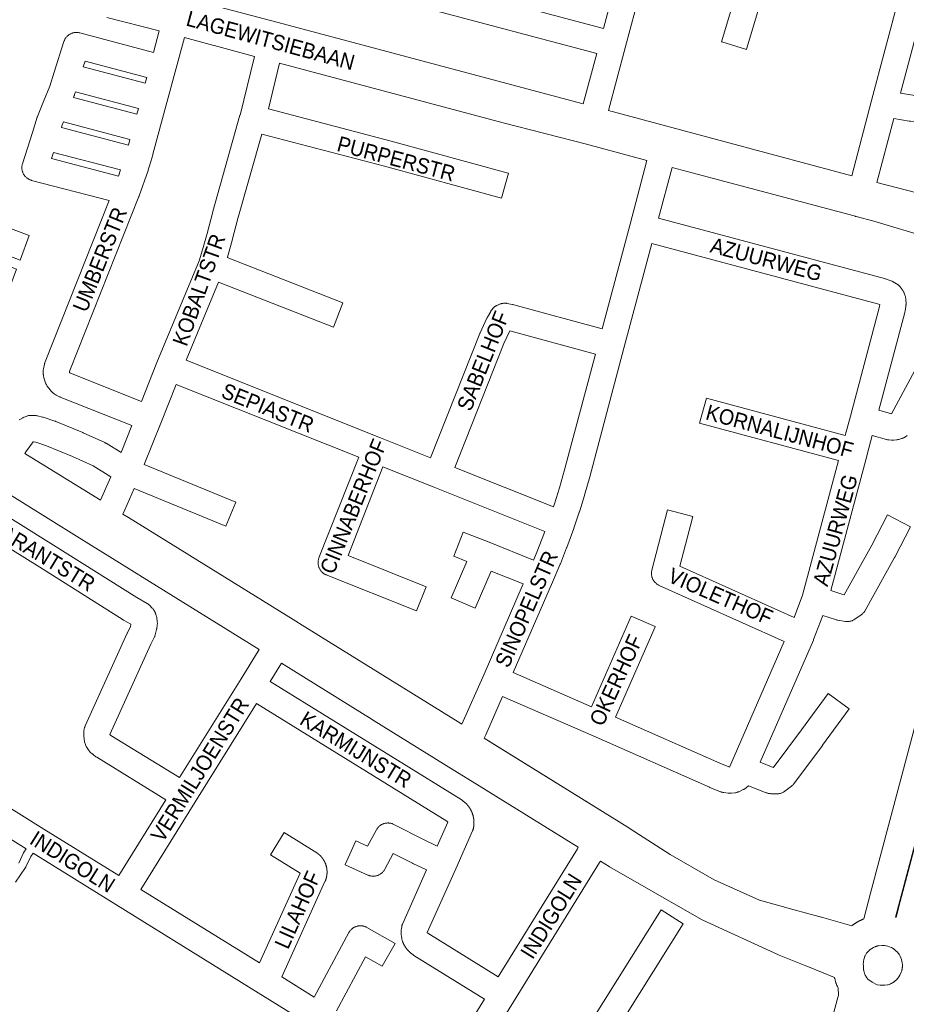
# Model space of a CAD drawing. Header units: metres. Extents: x 123819 to 142731, y 393440 to 405763.
# Tile 109 of 256: x 130836 to 131279, y 398201 to 398692. Entities that reach past the tile are written whole.
import ezdxf
from ezdxf.enums import TextEntityAlignment as Align

# ---------------------------------------------------------------- set-up
doc = ezdxf.new("R2010")
doc.units = ezdxf.units.M
doc.header["$MEASUREMENT"] = 0
for name, color, linetype, lineweight in [('gs-anno-wegen algemeen tekst', 7, 'Continuous', 0), ('gs-knt-aanvullende hoofdweg', 7, 'Continuous', 0), ('gs-knt-paden', 7, 'Continuous', 0), ('gs-knt-wegen algemeen', 7, 'Continuous', 0)]:
    doc.layers.add(name, color=color, linetype=linetype, lineweight=lineweight)
doc.styles.add('Style-Arial', font='arial.ttf')

msp = doc.modelspace()

# ---------------------------------------------------------------- linework, layer by layer
at = {"layer": 'gs-knt-aanvullende hoofdweg', "color": 7, "linetype": 'Continuous', "flags": 128}
for points in [[(131251.34, 398240.09), (131251.41, 398240.14), (131251.58, 398240.27), (131251.66, 398240.33), (131251.84, 398240.46), (131251.92, 398240.52), (131252.1, 398240.65), (131252.15, 398240.69), (131252.33, 398240.81), (131252.44, 398240.89), (131252.62, 398241.01), (131252.68, 398241.05), (131252.86, 398241.17), (131252.95, 398241.23), (131253.09, 398241.32), (131253.14, 398241.35), (131253.21, 398241.4), (131253.4, 398241.51), (131253.49, 398241.57), (131253.68, 398241.68), (131253.72, 398241.71), (131253.91, 398241.82), (131254.04, 398241.9), (131254.23, 398242.01), (131254.29, 398242.04), (131254.48, 398242.14), (131254.56, 398242.19), (131254.75, 398242.29), (131254.86, 398242.35), (131255.05, 398242.45), (131255.12, 398242.49), (131255.15, 398242.5), (131255.32, 398242.59), (131255.4, 398242.63), (131255.6, 398242.73), (131255.68, 398242.77), (131255.88, 398242.86), (131255.99, 398242.91), (131256.19, 398243.01), (131256.26, 398243.04), (131256.46, 398243.13), (131256.53, 398243.16), (131256.73, 398243.25), (131256.84, 398243.29), (131257.04, 398243.38), (131257.13, 398243.41), (131257.19, 398243.44), (131257.3, 398243.49), (131260.74, 398256.41), (131338.64, 398549.11)], [(131273.39, 398244.33), (131273.44, 398244.32), (131275.55, 398252.25), (131353.51, 398545.2), (131354.26, 398548), (131353.91, 398548.1), (131353.15, 398545.24), (131275.25, 398252.54), (131273.09, 398244.41), (131273.32, 398244.35), (131273.38, 398244.33), (131273.39, 398244.33), (131273.39, 398244.33)], [(130838.19, 398475.86), (130875.48, 398452.9), (130875.5, 398452.89), (130876.1, 398452.52)], [(130838.19, 398475.86), (130875.48, 398452.9), (130875.5, 398452.89), (130876.1, 398452.52)], [(130955.35, 398377.94), (130895.75, 398414.87), (130895.7, 398414.9), (130895.27, 398415.17), (130877.19, 398426.37), (130871.63, 398429.82), (130871.62, 398429.82), (130864.06, 398434.51), (130825.39, 398458.5), (130821.01, 398460.76), (130803.2, 398469.96), (130800.04, 398471.48)], [(130887.28, 398445.59), (130890.09, 398443.85)], [(130887.28, 398445.59), (130890.09, 398443.85)], [(130890.09, 398443.85), (130972.32, 398392.93)], [(130972.32, 398392.93), (130972.33, 398392.92), (130972.33, 398392.92), (130978.14, 398389.33), (131054.69, 398341.8), (131056.6, 398340.62)], [(130972.32, 398392.93), (130972.33, 398392.92), (130972.33, 398392.92), (130978.14, 398389.33), (131054.69, 398341.8), (131056.6, 398340.62)], [(131114.71, 398279.22), (131061.63, 398312.1), (131052.16, 398317.97), (131012.73, 398342.39), (131012.44, 398342.58), (131011.72, 398343.02), (130966.42, 398371.08)], [(131067.77, 398333.68), (131073.04, 398330.41), (131131.59, 398294.09)], [(131067.77, 398333.68), (131131.59, 398294.09)], [(131131.59, 398294.09), (131139.99, 398288.88), (131140.09, 398288.82), (131160.66, 398275.58), (131182.57, 398263.05), (131205.25, 398252.85), (131222.53, 398248), (131234.89, 398244.66), (131234.95, 398244.65), (131236.05, 398244.34), (131236.11, 398244.32), (131251.34, 398240.09)], [(131131.59, 398294.09), (131139.99, 398288.88), (131140.09, 398288.82), (131160.66, 398275.58), (131182.57, 398263.05), (131205.25, 398252.85), (131222.53, 398248), (131234.89, 398244.66), (131234.95, 398244.65), (131236.05, 398244.34), (131236.11, 398244.32), (131251.34, 398240.09)], [(131242.65, 398214.29), (131229.66, 398219.5), (131229.63, 398219.51), (131228.4, 398220.01), (131215.07, 398225.42), (131214.77, 398225.55), (131176.88, 398242.9), (131176.57, 398243.05), (131176.57, 398243.05), (131176.27, 398243.21), (131176.26, 398243.22), (131130.36, 398269.54), (131130.32, 398269.56), (131130.1, 398269.69), (131125.78, 398272.36)], [(131259.41, 398213.45), (131261.5, 398211.82), (131263.94, 398210.64), (131265.53, 398210.41), (131265.54, 398210.41), (131267.05, 398210.36), (131267.9, 398210.37), (131269.11, 398210.53), (131269.12, 398210.53), (131269.44, 398210.58), (131269.44, 398210.58), (131270.4, 398210.97), (131270.5, 398211.01), (131270.62, 398211.07), (131270.75, 398211.12), (131270.87, 398211.18), (131270.96, 398211.22), (131271.07, 398211.28), (131271.2, 398211.34), (131271.31, 398211.4), (131271.41, 398211.45), (131271.53, 398211.52), (131271.65, 398211.59), (131271.74, 398211.65), (131271.85, 398211.71), (131271.96, 398211.78), (131272.07, 398211.85), (131272.17, 398211.91), (131272.27, 398211.99), (131272.37, 398212.06), (131272.48, 398212.13), (131272.58, 398212.21), (131272.68, 398212.28), (131272.78, 398212.36), (131272.87, 398212.44), (131272.98, 398212.52), (131273.02, 398212.55), (131273.64, 398213.12), (131274.27, 398213.82), (131274.84, 398214.57), (131275.34, 398215.36), (131275.53, 398215.74), (131276.13, 398217.15), (131276.26, 398217.62), (131276.29, 398217.74), (131276.32, 398217.87), (131276.35, 398217.99), (131276.38, 398218.13), (131276.41, 398218.24), (131276.43, 398218.35), (131276.45, 398218.48), (131276.47, 398218.62), (131276.49, 398218.73), (131276.51, 398218.84), (131276.53, 398218.98), (131276.54, 398219.11), (131276.56, 398219.25), (131276.57, 398219.34), (131276.58, 398219.48), (131276.59, 398219.61), (131276.59, 398219.73), (131276.6, 398219.87), (131276.6, 398219.92), (131276.6, 398220.45), (131276.6, 398220.47), (131276.6, 398220.63), (131276.59, 398220.72), (131276.59, 398220.74), (131276.53, 398221.44), (131276.53, 398221.48), (131276.52, 398221.55), (131276.38, 398222.36), (131276.38, 398222.37), (131276.37, 398222.38), (131276.37, 398222.4), (131276.15, 398223.21), (131276.15, 398223.23), (131276.14, 398223.24), (131276.14, 398223.26), (131275.85, 398224.05), (131275.84, 398224.07), (131275.84, 398224.08), (131275.83, 398224.1), (131275.48, 398224.84), (131275.43, 398224.94), (131275.42, 398224.96), (131275.07, 398225.56), (131275.05, 398225.6), (131274.97, 398225.72), (131274.93, 398225.78), (131274.9, 398225.82), (131274.61, 398226.23), (131274.54, 398226.33), (131274.46, 398226.42), (131274.38, 398226.53), (131274.31, 398226.62), (131274.24, 398226.7), (131274.16, 398226.8), (131273.21, 398227.76), (131272.88, 398228.03), (131272.78, 398228.11), (131272.68, 398228.19), (131272.58, 398228.26), (131272.47, 398228.34), (131272.37, 398228.41), (131272.34, 398228.43), (131271.96, 398228.69), (131271.85, 398228.76), (131271.74, 398228.82), (131271.7, 398228.85), (131271.09, 398229.18), (131271.07, 398229.19), (131270.97, 398229.24), (131270.96, 398229.25), (131270.19, 398229.58), (131270.18, 398229.58), (131270.18, 398229.59), (131270.16, 398229.59), (131269.32, 398229.87), (131268.48, 398230.07), (131268.46, 398230.07), (131268.38, 398230.09), (131267.66, 398230.19), (131267.6, 398230.2), (131267.48, 398230.21), (131267.35, 398230.22), (131267.35, 398230.22), (131266.98, 398230.24), (131266.94, 398230.24), (131266.84, 398230.25), (131266.71, 398230.25), (131266.59, 398230.25), (131266.47, 398230.25), (131264.71, 398230.08), (131264.23, 398229.97), (131264.11, 398229.94), (131263.96, 398229.9), (131263.85, 398229.87), (131263.74, 398229.83), (131263.62, 398229.8), (131263.5, 398229.76), (131263.36, 398229.71), (131263.26, 398229.68), (131263.21, 398229.66), (131263.14, 398229.64), (131263.02, 398229.59), (131262.9, 398229.55), (131262.86, 398229.53), (131262.15, 398229.21), (131262.12, 398229.2), (131262.1, 398229.19), (131261.29, 398228.73), (131260.52, 398228.2), (131260.51, 398228.19), (131260.5, 398228.19), (131260.36, 398228.07), (131258.99, 398226.75), (131258.97, 398226.71), (131258.7, 398226.33), (131257.97, 398225.01), (131257.9, 398224.85), (131257.48, 398223.73), (131257.36, 398223.27), (131257.29, 398222.99), (131257.18, 398222.4), (131257.12, 398222.05), (131257.09, 398221.61), (131257.07, 398221.29), (131257.09, 398219.79), (131257.12, 398218.91), (131257.12, 398218.82), (131257.12, 398218.81), (131257.13, 398218.7), (131257.22, 398218.04), (131257.24, 398217.9), (131257.25, 398217.86), (131257.37, 398217.32), (131257.46, 398216.98), (131257.63, 398216.43), (131257.7, 398216.26), (131257.87, 398215.85), (131257.87, 398215.83), (131258.04, 398215.46), (131258.17, 398215.23), (131258.38, 398214.85), (131258.85, 398214.12), (131258.88, 398214.08), (131259.4, 398213.45), (131259.41, 398213.45)], [(131241.63, 398194.41), (131244.55, 398204.98), (131244.64, 398205.29), (131244.66, 398205.35), (131244.68, 398205.39), (131244.7, 398205.46), (131244.75, 398205.59), (131244.59, 398208.78), (131244.46, 398209.04), (131244.17, 398209.68), (131244.12, 398209.8), (131243.89, 398210.31), (131243.75, 398210.67), (131243.66, 398210.92), (131243.62, 398211), (131243.59, 398211.1), (131243.5, 398211.34), (131243.41, 398211.59), (131243.25, 398212.08), (131243.17, 398212.33), (131243.03, 398212.79), (131242.96, 398213.03), (131242.8, 398213.67), (131242.73, 398213.94), (131242.65, 398214.29)]]:
    msp.add_lwpolyline(points, dxfattribs=at)
at = {"layer": 'gs-knt-paden', "color": 7, "linetype": 'Continuous', "flags": 128}
for points in [[(130842.37, 398276.36), (130841.18, 398274.64), (130838.78, 398269.42), (130838.74, 398269.34), (130838.7, 398269.27), (130838.66, 398269.19), (130838.61, 398269.12), (130833.57, 398261.78)], [(130835.2, 398271.26), (130837.6, 398276.47), (130837.64, 398276.55), (130837.68, 398276.63), (130837.72, 398276.7), (130837.77, 398276.77), (130838.95, 398278.48)]]:
    msp.add_lwpolyline(points, dxfattribs=at)
at = {"layer": 'gs-knt-wegen algemeen', "color": 7, "linetype": 'Continuous', "flags": 128}
for points in [[(131069.85, 398789.85), (131048.27, 398709.04), (131127.25, 398688.02)], [(131127.25, 398688.02), (131148.82, 398768.82)], [(131163.08, 398771.75), (131138.15, 398678.38), (131138.15, 398678.38), (131138.15, 398678.38), (131129.79, 398647.09)], [(131123.89, 398675.44), (131038.62, 398698.14), (131038.62, 398698.14), (130950.85, 398721.55)], [(130882.21, 398713.08), (130916.72, 398703.75), (130964.12, 398691.18), (131117.21, 398650.45)], [(131251.28, 398614.39), (131261.23, 398652.04), (131274.81, 398703.48)], [(130902.52, 398676.07), (130905.41, 398686.78), (130879.24, 398693.52)], [(130880.46, 398602.08), (130841.65, 398612.18), (130841.36, 398612.27), (130841.06, 398612.37), (130840.77, 398612.48), (130840.49, 398612.61), (130840.21, 398612.75), (130839.94, 398612.9), (130839.68, 398613.07), (130839.42, 398613.25), (130839.18, 398613.44), (130838.94, 398613.64), (130838.72, 398613.86), (130838.5, 398614.08), (130838.29, 398614.32), (130838.1, 398614.56), (130837.92, 398614.81), (130837.75, 398615.07), (130837.59, 398615.34), (130837.45, 398615.62), (130837.32, 398615.9), (130837.2, 398616.19), (130837.1, 398616.48), (130837.01, 398616.78), (130836.94, 398617.08), (130836.88, 398617.39), (130836.83, 398617.69), (130836.8, 398618), (130836.79, 398618.31), (130836.79, 398618.63), (130836.8, 398618.94), (130836.83, 398619.25), (130836.87, 398619.55), (130836.93, 398619.86), (130837, 398620.16), (130837.09, 398620.46), (130842.04, 398635.99), (130844.49, 398643.66), (130844.57, 398643.9), (130844.65, 398644.13), (130847.66, 398651.56), (130850.73, 398659.15), (130852.95, 398666.19), (130857.78, 398681.49), (130857.88, 398681.78), (130858, 398682.07), (130858.12, 398682.35), (130858.27, 398682.63), (130858.42, 398682.9), (130858.59, 398683.16), (130858.76, 398683.41), (130858.96, 398683.65), (130859.16, 398683.89), (130859.37, 398684.11), (130859.59, 398684.33), (130859.83, 398684.53), (130860.07, 398684.72), (130860.32, 398684.91), (130860.58, 398685.07), (130860.85, 398685.23), (130861.13, 398685.37), (130861.41, 398685.5), (130861.69, 398685.62), (130861.99, 398685.72), (130862.28, 398685.81), (130862.58, 398685.88), (130862.89, 398685.94), (130863.2, 398685.99), (130863.5, 398686.02), (130863.81, 398686.03), (130864.12, 398686.04), (130864.43, 398686.02), (130864.74, 398685.99), (130865.05, 398685.95), (130865.35, 398685.89), (130865.65, 398685.82), (130902.52, 398676.07)], [(130945.73, 398644.68), (130945.75, 398644.79), (130952.94, 398674.08), (130932.76, 398679.43), (130932.73, 398679.44), (130917.99, 398683.45), (130909.24, 398651.03), (130902.27, 398625.19), (130902.21, 398624.99), (130900.68, 398619.98), (130899.88, 398617.35), (130899.8, 398617.12), (130895.38, 398604.39)], [(131117.21, 398650.45), (131123.89, 398675.44)], [(130899.12, 398663.5), (130868.33, 398671.65), (130867.43, 398668.79), (130898.36, 398660.66)], [(131148.99, 398622.02), (131118.78, 398630.2), (131077.26, 398640.91), (131077.21, 398640.92), (130965.53, 398670.73), (130959.9, 398647.81)], [(130898.36, 398660.66), (130899.12, 398663.5)], [(130894.96, 398648.09), (130863.5, 398656.35), (130863.07, 398654.98), (130862.99, 398654.74), (130862.9, 398654.5), (130862.51, 398653.54), (130894.19, 398645.22)], [(130894.19, 398645.22), (130894.96, 398648.09)], [(131129.79, 398647.09), (131251.28, 398614.39)], [(130890.79, 398632.65), (130857.58, 398641.37), (130856.82, 398639.48), (130856.53, 398638.57), (130890.02, 398629.78)], [(130896.55, 398501.82), (130904.22, 398521.17), (130904.26, 398521.26), (130925.27, 398571.97), (130926.95, 398577.45), (130929.29, 398585.7), (130932.11, 398596.46), (130932.14, 398596.57), (130945.73, 398644.68)], [(130945.73, 398644.68), (130945.73, 398644.68), (130945.73, 398644.68)], [(130945.73, 398644.68), (130945.73, 398644.68), (130945.73, 398644.68)], [(130956.58, 398635.22), (130944.69, 398593.1), (130941.87, 398582.34), (130941.84, 398582.21), (130939.46, 398573.83), (130939.42, 398573.7), (130939.4, 398573.62)], [(131076.34, 398603.26), (131076.33, 398603.26), (131017.91, 398619.22), (130956.58, 398635.22)], [(130890.02, 398629.78), (130890.79, 398632.65)], [(130886.1, 398617.35), (130852.57, 398626.15), (130851.58, 398623.05), (130885.06, 398614.34)], [(131126.63, 398538.06), (131140.57, 398590.38), (131148.99, 398622.02)], [(130885.06, 398614.34), (130886.1, 398617.35)], [(131161.56, 398618.62), (131154.82, 398593.31)], [(131336.57, 398566.78), (131333.57, 398568.41), (131318.14, 398574.07), (131303.21, 398579.37), (131290.19, 398583.45), (131262.35, 398591.75), (131253.5, 398594.09), (131253.23, 398594.16), (131252.97, 398594.25), (131252.45, 398594.44), (131174.05, 398615.24), (131174.02, 398615.25), (131161.56, 398618.62)], [(131263.87, 398611.07), (131337.96, 398591.94), (131339.36, 398591.58), (131345.27, 398590.36)], [(130891.72, 398489.73), (130855.95, 398503.95), (130855.73, 398504.04), (130855.52, 398504.14), (130855.3, 398504.25), (130853.95, 398504.97), (130853.67, 398505.13), (130853.41, 398505.29), (130853.15, 398505.47), (130852.9, 398505.67), (130851.98, 398506.41), (130851.77, 398506.59), (130851.57, 398506.78), (130851.37, 398506.97), (130851.19, 398507.18), (130851.01, 398507.39), (130850.84, 398507.61), (130849.45, 398509.5), (130849.27, 398509.76), (130849.1, 398510.03), (130848.94, 398510.3), (130848.8, 398510.58), (130848.68, 398510.87), (130848.56, 398511.16), (130848.46, 398511.46), (130847.78, 398513.71), (130847.7, 398513.98), (130847.64, 398514.25), (130847.59, 398514.52), (130847.54, 398514.79), (130847.52, 398515.06), (130847.5, 398515.34), (130847.45, 398516.52), (130847.44, 398516.8), (130847.45, 398517.07), (130847.47, 398517.34), (130847.49, 398517.62), (130847.53, 398517.89), (130847.59, 398518.16), (130848.08, 398520.46), (130848.14, 398520.73), (130848.22, 398520.99), (130848.3, 398521.25), (130848.4, 398521.51), (130880.46, 398602.08)], [(130895.38, 398604.39), (130895.35, 398604.3), (130895.33, 398604.25), (130895.28, 398604.12), (130860.7, 398517.2), (130860.54, 398516.49), (130860.59, 398516.33), (130860.76, 398516.09), (130861.1, 398515.92), (130896.55, 398501.82)], [(130895.38, 398604.39), (130895.38, 398604.39), (130895.38, 398604.39)], [(130895.38, 398604.39), (130895.38, 398604.39), (130895.38, 398604.39)], [(131154.82, 398593.31), (131267.71, 398563.13), (131267.94, 398563.07), (131268.17, 398562.99), (131270.79, 398562.08), (131271.03, 398561.99), (131271.27, 398561.88), (131271.51, 398561.77), (131271.75, 398561.65), (131271.97, 398561.52), (131273.72, 398560.48), (131273.97, 398560.32), (131274.21, 398560.15), (131274.45, 398559.97), (131274.68, 398559.78), (131274.9, 398559.58), (131275.11, 398559.36), (131275.31, 398559.14), (131276.16, 398558.16), (131276.35, 398557.92), (131276.54, 398557.67), (131276.72, 398557.41), (131276.88, 398557.14), (131277.03, 398556.86), (131277.16, 398556.58), (131277.28, 398556.29), (131277.88, 398554.79), (131277.98, 398554.49), (131278.08, 398554.19), (131278.16, 398553.89), (131278.22, 398553.59), (131278.27, 398553.28), (131278.3, 398552.97), (131278.32, 398552.66), (131278.4, 398550.6), (131278.41, 398550.34), (131278.4, 398550.07), (131278.39, 398549.81), (131278.36, 398549.54), (131278.32, 398549.28), (131277.91, 398546.83), (131277.86, 398546.54), (131277.79, 398546.24), (131264.85, 398497.38)], [(131151.47, 398580.73), (131137.52, 398528.38), (131120.43, 398464.25), (131120.41, 398464.15), (131117.8, 398454.97), (131117.76, 398454.82), (131115.23, 398446.71), (131115.19, 398446.56), (131112.47, 398438.51), (131112.42, 398438.36), (131108.94, 398428.86), (131108.88, 398428.7), (131108.88, 398428.7), (131108.88, 398428.7)], [(131248.08, 398484.89), (131250.62, 398494.47), (131265.12, 398549.28), (131265.28, 398550.21), (131264.11, 398550.62), (131151.47, 398580.73)], [(131040.92, 398473.66), (131065.55, 398535.69), (131065.61, 398535.85), (131065.68, 398536.01), (131069.07, 398543.37), (131069.19, 398543.62), (131069.32, 398543.86), (131070.95, 398546.73), (131071.08, 398546.96), (131071.22, 398547.17), (131071.37, 398547.39), (131071.53, 398547.59), (131071.7, 398547.79), (131072.03, 398548.18), (131072.22, 398548.39), (131072.43, 398548.6), (131072.64, 398548.79), (131072.86, 398548.98), (131073.09, 398549.15), (131073.32, 398549.32), (131073.56, 398549.47), (131073.81, 398549.62), (131074.07, 398549.75), (131074.33, 398549.87), (131075.3, 398550.3), (131075.57, 398550.41), (131075.85, 398550.51), (131076.14, 398550.6), (131076.42, 398550.67), (131076.71, 398550.73), (131077.01, 398550.78), (131077.3, 398550.82), (131077.6, 398550.84), (131077.89, 398550.85), (131078.19, 398550.84), (131078.49, 398550.82), (131078.78, 398550.79), (131079.07, 398550.74), (131081.91, 398550.23), (131082.19, 398550.17), (131082.47, 398550.11), (131126.63, 398538.06)], [(131123.27, 398525.48), (131080.53, 398537.14), (131077.58, 398530.73), (131053.02, 398468.84)], [(130918.81, 398522.37), (131015.89, 398483.64)], [(131102.33, 398449.19), (131102.82, 398450.65), (131105.3, 398458.61), (131107.87, 398467.65), (131123.27, 398525.48)], [(130913.92, 398510.31), (130906.25, 398490.96), (130906.24, 398490.93), (130897.94, 398470.32)], [(131005.04, 398473.95), (130913.92, 398510.31)], [(130835.48, 398492.71), (130835.75, 398492.86), (130837.22, 398493.65), (130837.46, 398493.78), (130837.71, 398493.89), (130837.96, 398493.99), (130838.94, 398494.37), (130839.23, 398494.48), (130839.53, 398494.57), (130839.83, 398494.64), (130840.14, 398494.71), (130840.45, 398494.75), (130840.92, 398494.81), (130841.2, 398494.85), (130841.49, 398494.86), (130841.78, 398494.87), (130842.07, 398494.86), (130843.34, 398494.8), (130843.65, 398494.78), (130843.97, 398494.74), (130844.28, 398494.69), (130844.59, 398494.62), (130847.06, 398494.01), (130847.27, 398493.95), (130847.49, 398493.89), (130853.3, 398492.02), (130853.55, 398491.94), (130853.8, 398491.84), (130867.23, 398486.31), (130867.48, 398486.2), (130867.48, 398486.2), (130867.48, 398486.2)], [(130886.33, 398476.32), (130891.72, 398489.73)], [(130867.48, 398486.2), (130878.16, 398481.26), (130878.39, 398481.15), (130878.61, 398481.04), (130878.82, 398480.91), (130886.33, 398476.32)], [(131015.89, 398483.64), (131040.92, 398473.66)], [(130881.24, 398464.17), (130872.36, 398469.6), (130862.14, 398474.32), (130849.08, 398479.7), (130843.72, 398481.42), (130842.59, 398481.7), (130842.5, 398481.6), (130838.8, 398476.67), (130838.19, 398475.86)], [(131033.84, 398397.24), (131033.83, 398397.24), (130988.83, 398415.23), (130988.54, 398415.35), (130988.25, 398415.49), (130987.97, 398415.65), (130987.7, 398415.81), (130987.44, 398415.99), (130987.18, 398416.19), (130986.94, 398416.39), (130986.71, 398416.61), (130986.48, 398416.83), (130986.27, 398417.07), (130986.07, 398417.32), (130985.88, 398417.58), (130985.71, 398417.85), (130985.55, 398418.12), (130985.4, 398418.4), (130985.27, 398418.69), (130985.15, 398418.99), (130985.05, 398419.29), (130984.96, 398419.6), (130984.88, 398419.91), (130984.82, 398420.22), (130984.78, 398420.53), (130984.75, 398420.85), (130984.74, 398421.17), (130984.74, 398421.49), (130984.76, 398421.81), (130984.79, 398422.12), (130984.84, 398422.44), (130984.91, 398422.75), (130984.99, 398423.06), (130985.08, 398423.36), (130985.19, 398423.66), (131005.04, 398473.95)], [(131098.02, 398436.89), (131042.16, 398459.15), (131017.13, 398469.13)], [(131053.02, 398468.84), (131102.33, 398449.19)], [(131222.5, 398393.97), (131226.73, 398405.13), (131244.73, 398472.31)], [(130796.36, 398465.09), (130852.64, 398430.05), (130852.66, 398430.04), (130894.26, 398403.88), (130899.38, 398400.9), (130899.62, 398400.75), (130899.86, 398400.59), (130900.09, 398400.42), (130900.31, 398400.25), (130900.52, 398400.06), (130900.72, 398399.86), (130901.74, 398398.84), (130901.94, 398398.63), (130902.14, 398398.4), (130902.32, 398398.17), (130902.5, 398397.92), (130902.66, 398397.67), (130903.02, 398397.09), (130903.16, 398396.85), (130903.29, 398396.61), (130903.41, 398396.36), (130903.52, 398396.11), (130903.61, 398395.85), (130903.7, 398395.59), (130903.92, 398394.89), (130903.99, 398394.63), (130904.05, 398394.37), (130904.11, 398394.1), (130904.15, 398393.83), (130904.4, 398391.94), (130904.43, 398391.64), (130904.45, 398391.35), (130904.46, 398391.05), (130904.45, 398390.75), (130904.43, 398390.46), (130904.39, 398390.16), (130904.16, 398388.53), (130904.13, 398388.32), (130904.09, 398388.11), (130904.04, 398387.9), (130903.42, 398385.38), (130903.34, 398385.08), (130903.25, 398384.79), (130903.14, 398384.5), (130903.02, 398384.22), (130902.89, 398383.94), (130901.19, 398380.65), (130880.77, 398335.47), (130881.28, 398335.09), (130915.58, 398314.02)], [(130876.1, 398452.52), (130881.24, 398464.17)], [(130892.89, 398458.32), (130888.17, 398447.63), (130887.28, 398445.59)], [(130908.7, 398302.97), (130874.23, 398324.15), (130874, 398324.3), (130873.77, 398324.46), (130872.52, 398325.38), (130872.35, 398325.51), (130872.18, 398325.65), (130872.02, 398325.79), (130870.93, 398326.77), (130870.73, 398326.96), (130870.53, 398327.16), (130870.35, 398327.37), (130870.17, 398327.58), (130870, 398327.81), (130869.85, 398328.04), (130869.32, 398328.85), (130869.17, 398329.08), (130869.03, 398329.33), (130868.9, 398329.58), (130868.79, 398329.83), (130868.68, 398330.09), (130868.59, 398330.35), (130868.5, 398330.62), (130868.13, 398331.93), (130868.05, 398332.22), (130867.99, 398332.51), (130867.94, 398332.8), (130867.91, 398333.09), (130867.71, 398335.14), (130867.69, 398335.39), (130867.68, 398335.63), (130867.68, 398335.88), (130867.68, 398336.13), (130867.73, 398336.98), (130867.75, 398337.27), (130867.79, 398337.57), (130867.84, 398337.87), (130867.91, 398338.16), (130867.98, 398338.45), (130868.14, 398338.98), (130868.23, 398339.27), (130868.34, 398339.56), (130868.45, 398339.84), (130889.39, 398386.17), (130889.47, 398386.32), (130889.54, 398386.47), (130890.96, 398389.22), (130891.28, 398390.55), (130887.62, 398392.68), (130887.43, 398392.8), (130845.75, 398419.01), (130789.71, 398453.89)], [(131108.88, 398428.7), (131105.76, 398420.81), (131105.68, 398420.61), (131101.79, 398411.66), (131082.14, 398366.47)], [(131153.03, 398389.36), (131133.26, 398344.19)], [(131133.26, 398344.19), (131185.38, 398321.18), (131189.87, 398319.35), (131190.27, 398319.3), (131190.89, 398320.71), (131190.89, 398320.72), (131217.6, 398381.9)], [(130915.58, 398314.02), (130946.31, 398363.41), (130954.82, 398377.08), (130955.35, 398377.94)], [(130966.42, 398371.08), (130960.81, 398362.07)], [(131082.14, 398366.47), (131121.33, 398349.42)], [(130960.81, 398362.07), (131056.2, 398303.05), (131056.43, 398302.9), (131056.66, 398302.74), (131056.88, 398302.57), (131058.27, 398301.44), (131058.49, 398301.25), (131058.7, 398301.06), (131058.9, 398300.85), (131058.97, 398300.78), (131059.04, 398300.7), (131059.11, 398300.63), (131059.18, 398300.55), (131059.25, 398300.47), (131059.31, 398300.4), (131059.38, 398300.32), (131059.45, 398300.24), (131059.51, 398300.16), (131059.58, 398300.08), (131059.64, 398300), (131059.71, 398299.92), (131059.77, 398299.84), (131059.83, 398299.76), (131059.89, 398299.68), (131059.95, 398299.59), (131060.01, 398299.51), (131060.08, 398299.43), (131060.13, 398299.34), (131060.19, 398299.26), (131060.25, 398299.18), (131060.31, 398299.09), (131060.37, 398299.01), (131060.42, 398298.92), (131060.48, 398298.83), (131060.53, 398298.75), (131060.59, 398298.66), (131060.64, 398298.57), (131060.69, 398298.48), (131060.75, 398298.4), (131060.8, 398298.31), (131060.85, 398298.22), (131060.9, 398298.13), (131060.95, 398298.04), (131061, 398297.95), (131061.04, 398297.86), (131061.09, 398297.77), (131061.14, 398297.67), (131061.18, 398297.58), (131061.23, 398297.49), (131061.27, 398297.4), (131061.32, 398297.31), (131061.36, 398297.21), (131061.4, 398297.12), (131061.45, 398297.03), (131061.49, 398296.93), (131061.53, 398296.84), (131061.57, 398296.74), (131061.61, 398296.65), (131061.65, 398296.55), (131061.68, 398296.46), (131061.72, 398296.36), (131061.76, 398296.27), (131061.79, 398296.17), (131061.83, 398296.07), (131061.86, 398295.98), (131061.89, 398295.88), (131061.93, 398295.78), (131061.96, 398295.68), (131061.99, 398295.59), (131062.02, 398295.49), (131062.05, 398295.39), (131062.08, 398295.29), (131062.11, 398295.19), (131062.13, 398295.09), (131062.16, 398294.99), (131062.19, 398294.89), (131062.21, 398294.8), (131062.23, 398294.7), (131062.26, 398294.59), (131062.28, 398294.49), (131062.3, 398294.4), (131062.32, 398294.29), (131062.34, 398294.19), (131062.36, 398294.09), (131062.38, 398293.99), (131062.4, 398293.89), (131062.42, 398293.79), (131062.44, 398293.69), (131062.45, 398293.59), (131062.47, 398293.49), (131062.48, 398293.38), (131062.5, 398293.28), (131062.51, 398293.18), (131062.52, 398293.08), (131062.53, 398292.98), (131062.54, 398292.87), (131062.55, 398292.77), (131062.56, 398292.67), (131062.57, 398292.57), (131062.58, 398292.46), (131062.58, 398292.36), (131062.59, 398292.26), (131062.59, 398292.16), (131062.6, 398292.05), (131062.6, 398291.95), (131062.61, 398291.85), (131062.61, 398291.75), (131062.61, 398291.64), (131062.61, 398291.54), (131062.61, 398291.44), (131062.61, 398291.34), (131062.61, 398291.23), (131062.6, 398291.13), (131062.6, 398291.03), (131062.6, 398290.93), (131062.59, 398290.82), (131062.59, 398290.72), (131062.58, 398290.62), (131062.57, 398290.52), (131062.56, 398290.41), (131062.55, 398290.31), (131062.55, 398290.21), (131062.53, 398290.11), (131062.52, 398290.01), (131062.51, 398289.9), (131062.5, 398289.8), (131062.49, 398289.7), (131062.47, 398289.6), (131062.46, 398289.5), (131062.44, 398289.4), (131062.42, 398289.29), (131062.41, 398289.19), (131062.39, 398289.09), (131062.37, 398288.99), (131062.35, 398288.89), (131062.33, 398288.79), (131062.31, 398288.69), (131062.25, 398288.43), (131062.17, 398288.16), (131062.09, 398287.91), (131062, 398287.65), (131061.89, 398287.4)], [(130953.93, 398351.02), (130923.21, 398301.64), (130896.19, 398258.24)], [(131076.93, 398354.54), (131068.5, 398335.33), (131067.77, 398333.68)], [(130838.95, 398278.48), (130795.67, 398305.38), (130765.2, 398324.31)], [(130807.39, 398313.43), (130847.79, 398288.32), (130885.13, 398265.11)], [(130885.13, 398265.11), (130908.7, 398302.97)], [(131061.89, 398287.4), (131053.5, 398268.56), (131053.5, 398268.55), (131039.27, 398236.71), (131039.27, 398236.54), (131039.3, 398236.51), (131039.33, 398236.47), (131039.36, 398236.44), (131039.4, 398236.41), (131039.43, 398236.38), (131039.47, 398236.35), (131039.5, 398236.33), (131039.54, 398236.3), (131074.68, 398214.55)], [(130986.27, 398187.03), (130954.87, 398206.52), (130883.79, 398250.61), (130883.79, 398250.61), (130842.37, 398276.36)], [(131074.68, 398214.55), (131114.24, 398278.46), (131114.71, 398279.22)], [(130896.19, 398258.24), (130955.44, 398221.49)], [(131058.64, 398188.62), (131067.83, 398203.48)]]:
    msp.add_lwpolyline(points, dxfattribs=at)
for points in [[(131211.58, 398720.36), (131198.79, 398677.59, -0.384581), (131198.77, 398677.58), (131186.32, 398681.31, -0.384581), (131186.31, 398681.32), (131199.26, 398724.58)], [(131289.06, 398706.43), (131275.65, 398655.66), (131281.75, 398654.68), (131284.65, 398654.52), (131329.77, 398659.58, -0.368322), (131329.78, 398659.57), (131331.23, 398646.65, -0.36832), (131331.23, 398646.64), (131285.56, 398641.52), (131285.29, 398641.49), (131285.02, 398641.48), (131284.75, 398641.48), (131284.48, 398641.49), (131280.7, 398641.69), (131280.47, 398641.71), (131280.24, 398641.74), (131280.02, 398641.77), (131272.31, 398643.01), (131263.87, 398611.07)], [(130959.9, 398647.81), (131021.23, 398631.81), (131021.3, 398631.79), (131079.76, 398615.82, -0.384569), (131079.77, 398615.81), (131076.34, 398603.27, -0.250493), (131076.34, 398603.26)], [(130789.58, 398603.66), (130821.64, 398591.65), (130840.48, 398584.6, -0.386365), (130840.48, 398584.59), (130835.93, 398572.41, -0.386367), (130835.91, 398572.41), (130823.16, 398577.18), (130821.43, 398572.59), (130834.15, 398567.83, -0.386362), (130834.15, 398567.82), (130829.59, 398555.64, -0.386363), (130829.58, 398555.64), (130810.75, 398562.69), (130778.98, 398574.59)], [(130939.4, 398573.62), (130997.17, 398550.99, -0.385754), (130997.17, 398550.97), (130992.43, 398538.87, -0.385752), (130992.41, 398538.86), (130934.97, 398561.37), (130918.81, 398522.37)], [(131264.85, 398497.38), (131271.2, 398495.63), (131293.05, 398536.32, -0.370003)], [(131244.73, 398472.31), (131175.31, 398490.91, -0.384589), (131175.31, 398490.93), (131178.67, 398503.48, -0.384589), (131178.68, 398503.49), (131248.08, 398484.89)], [(131279, 398484.77), (131278.11, 398484.15), (131277.85, 398483.99), (131277.59, 398483.83), (131277.32, 398483.69), (131277.05, 398483.56), (131276.77, 398483.45), (131276.49, 398483.34), (131276.2, 398483.25), (131274.89, 398482.88), (131274.6, 398482.8), (131274.3, 398482.74), (131274.01, 398482.69), (131273.71, 398482.66), (131272.28, 398482.52), (131271.98, 398482.5), (131271.69, 398482.5), (131271.39, 398482.5), (131271.1, 398482.52), (131269.76, 398482.64), (131269.47, 398482.67), (131269.18, 398482.72), (131268.89, 398482.77), (131268.6, 398482.84), (131261.52, 398484.79), (131259, 398475.25), (131258.99, 398475.23), (131240.81, 398407.38), (131246.78, 398405.4), (131247.45, 398405.29), (131261.26, 398430.08), (131269.09, 398445.22, -0.369145), (131269.11, 398445.23), (131280.66, 398439.26, -0.369145)], [(130897.94, 398470.32), (130943.59, 398451.55, -0.385166), (130943.59, 398451.54), (130938.65, 398439.51, -0.368877), (130938.64, 398439.51), (130892.89, 398458.32)], [(131017.13, 398469.13), (130999.68, 398424.91), (131038.66, 398409.33, -0.3855), (131038.67, 398409.31), (131033.84, 398397.24), (131033.84, 398397.24)], [(131217.6, 398381.9), (131155.1, 398410), (131154.82, 398410.14), (131154.54, 398410.29), (131154.27, 398410.45), (131154.01, 398410.63), (131153.76, 398410.82), (131153.52, 398411.02), (131153.29, 398411.23), (131153.06, 398411.45), (131152.85, 398411.68), (131152.65, 398411.93), (131152.46, 398412.18), (131152.29, 398412.44), (131152.12, 398412.71), (131151.97, 398412.99), (131151.84, 398413.27), (131151.72, 398413.56), (131151.61, 398413.86), (131151.51, 398414.16), (131151.44, 398414.46), (131151.37, 398414.77), (131151.32, 398415.08), (131151.29, 398415.39), (131151.27, 398415.71), (131151.27, 398416.02), (131151.28, 398416.34), (131151.3, 398416.65), (131151.35, 398416.96), (131151.4, 398417.27), (131151.47, 398417.58), (131159.29, 398447.69, -0.384637), (131159.3, 398447.69), (131171.89, 398444.43, -0.384637), (131171.89, 398444.41), (131165.46, 398419.63), (131222.5, 398393.97)], [(131280.66, 398439.25), (131272.78, 398424.01), (131272.69, 398423.83), (131257.97, 398397.42), (131257.81, 398397.16), (131257.65, 398396.91), (131257.47, 398396.66), (131257.28, 398396.43), (131257.08, 398396.2), (131256.87, 398395.98), (131256.66, 398395.77), (131256.43, 398395.57), (131256.19, 398395.39), (131255.94, 398395.21), (131252.79, 398393.07), (131252.54, 398392.9), (131252.27, 398392.75), (131252, 398392.6), (131251.72, 398392.48), (131251.44, 398392.36), (131251.15, 398392.26), (131250.86, 398392.17), (131250.56, 398392.1), (131250.26, 398392.04), (131249.96, 398391.99), (131249.66, 398391.96), (131249.35, 398391.94), (131249.05, 398391.94), (131248.74, 398391.95), (131248.44, 398391.97), (131248.13, 398392.01), (131244.26, 398392.61), (131243.99, 398392.66), (131243.73, 398392.72), (131243.46, 398392.79), (131243.2, 398392.87), (131236.81, 398394.99), (131232.23, 398382.89), (131232.11, 398382.59), (131205.52, 398321.68), (131212.01, 398319.1), (131212.54, 398319.51), (131226.26, 398337.85), (131239.48, 398355.97, -0.384555), (131239.5, 398355.97), (131250, 398348.31, -0.384554), (131250, 398348.29), (131236.76, 398330.15), (131236.71, 398330.08), (131222.42, 398310.98), (131222.23, 398310.74), (131222.04, 398310.51), (131221.83, 398310.29), (131221.61, 398310.08), (131221.38, 398309.88), (131221.14, 398309.69), (131217.95, 398307.26), (131217.7, 398307.08), (131217.44, 398306.91), (131217.17, 398306.76), (131216.9, 398306.61), (131216.61, 398306.48), (131216.33, 398306.36), (131216.03, 398306.26), (131215.74, 398306.17), (131215.43, 398306.1), (131215.13, 398306.03), (131214.82, 398305.99), (131214.51, 398305.96), (131214.2, 398305.94), (131213.89, 398305.94), (131210.86, 398305.99), (131210.57, 398306.01), (131210.28, 398306.03), (131209.99, 398306.07), (131209.7, 398306.12), (131209.41, 398306.18), (131209.13, 398306.26), (131208.85, 398306.35), (131208.57, 398306.45), (131199.72, 398309.97), (131198.75, 398309.11), (131198.54, 398308.93), (131198.32, 398308.76), (131198.09, 398308.59), (131197.86, 398308.44), (131197.62, 398308.3), (131197.37, 398308.16), (131197.12, 398308.04), (131194.85, 398307), (131194.58, 398306.89), (131194.32, 398306.79), (131194.05, 398306.7), (131193.77, 398306.62), (131193.5, 398306.56), (131193.22, 398306.5), (131192.93, 398306.46), (131191.23, 398306.25), (131190.96, 398306.23), (131190.69, 398306.21), (131190.42, 398306.21), (131190.15, 398306.21), (131189.88, 398306.23), (131189.61, 398306.26), (131187.38, 398306.54), (131187.1, 398306.59), (131186.82, 398306.64), (131186.54, 398306.71), (131186.27, 398306.78), (131186.01, 398306.87), (131185.74, 398306.97), (131180.38, 398309.16), (131180.21, 398309.23), (131122.08, 398334.9), (131076.93, 398354.54)], [(131056.6, 398340.62), (131067.61, 398365.7), (131087.17, 398410.69), (131071.18, 398417.06), (131063.14, 398398.57, -0.384585), (131063.13, 398398.57), (131051.21, 398403.75, -0.384584), (131051.2, 398403.77), (131059.08, 398421.89), (131052.46, 398424.52, -0.38554), (131052.46, 398424.54), (131057.27, 398436.61, -0.369651), (131057.28, 398436.62), (131070.14, 398431.5), (131092.36, 398422.64), (131093.69, 398425.7), (131096.74, 398433.41), (131098.02, 398436.89)], [(131121.33, 398349.42), (131141.1, 398394.58, -0.384521), (131141.12, 398394.59), (131153.03, 398389.38, -0.384519), (131153.03, 398389.36)], [(131067.83, 398203.48), (131032.61, 398225.27), (131032.51, 398225.34), (131032.39, 398225.42), (131032.28, 398225.49), (131032.16, 398225.57), (131032.05, 398225.65), (131031.94, 398225.73), (131031.82, 398225.81), (131031.71, 398225.89), (131031.6, 398225.98), (131031.49, 398226.06), (131031.38, 398226.15), (131031.27, 398226.23), (131031.17, 398226.32), (131031.06, 398226.41), (131030.95, 398226.5), (131030.85, 398226.59), (131030.74, 398226.68), (131030.64, 398226.78), (131030.54, 398226.87), (131030.44, 398226.96), (131030.34, 398227.06), (131030.24, 398227.16), (131030.14, 398227.25), (131030.04, 398227.35), (131029.94, 398227.45), (131029.85, 398227.55), (131029.75, 398227.65), (131029.66, 398227.76), (131029.57, 398227.86), (131029.47, 398227.96), (131029.38, 398228.07), (131029.29, 398228.17), (131029.2, 398228.28), (131029.12, 398228.39), (131029.03, 398228.5), (131028.94, 398228.61), (131028.86, 398228.72), (131028.77, 398228.83), (131028.69, 398228.94), (131028.61, 398229.05), (131028.53, 398229.16), (131028.45, 398229.28), (131028.37, 398229.39), (131028.3, 398229.51), (131028.22, 398229.62), (131028.15, 398229.74), (131028.07, 398229.86), (131028, 398229.98), (131027.93, 398230.1), (131027.86, 398230.22), (131027.79, 398230.34), (131027.72, 398230.46), (131027.65, 398230.58), (131027.59, 398230.7), (131027.52, 398230.83), (131027.46, 398230.95), (131027.4, 398231.07), (131027.34, 398231.2), (131027.28, 398231.32), (131027.22, 398231.45), (131027.16, 398231.58), (131027.11, 398231.7), (131027.05, 398231.83), (131027, 398231.96), (131026.95, 398232.09), (131026.84, 398232.37), (131026.75, 398232.66), (131026.67, 398232.95), (131026.6, 398233.25), (131026.55, 398233.55), (131026.33, 398235.02), (131026.29, 398235.31), (131026.27, 398235.59), (131026.26, 398235.88), (131026.24, 398237.26), (131026.24, 398237.56), (131026.26, 398237.87), (131026.29, 398238.17), (131026.33, 398238.46), (131026.53, 398239.63), (131026.58, 398239.9), (131026.65, 398240.16), (131026.72, 398240.42), (131026.8, 398240.68), (131026.9, 398240.93), (131027.01, 398241.18), (131038.96, 398267.92), (131032.07, 398271.2), (131031.91, 398271.28), (131022.31, 398276.17), (131018.04, 398268.24), (131017.89, 398267.96), (131017.72, 398267.69), (131017.54, 398267.44), (131017.34, 398267.19), (131017.14, 398266.95), (131016.92, 398266.72), (131016.69, 398266.5), (131016.45, 398266.29), (131016.2, 398266.1), (131015.94, 398265.92), (131015.68, 398265.75), (131015.4, 398265.59), (131015.12, 398265.45), (131014.83, 398265.32), (131014.54, 398265.2), (131014.24, 398265.1), (131013.94, 398265.01), (131013.63, 398264.94), (131013.32, 398264.89), (131013, 398264.85), (131012.69, 398264.82), (131012.37, 398264.81), (131012.06, 398264.81), (131011.74, 398264.83), (131011.43, 398264.87), (131011.12, 398264.92), (131010.81, 398264.98), (131010.5, 398265.06), (131010.2, 398265.16), (131009.9, 398265.27), (131009.61, 398265.39), (130998.27, 398270.56, -0.384191), (130998.26, 398270.57), (131003.65, 398282.4, -0.390301), (131003.66, 398282.41), (131009.46, 398279.77), (131013.86, 398287.95), (131014.02, 398288.22), (131014.18, 398288.49), (131014.37, 398288.74), (131014.56, 398288.99), (131014.77, 398289.23), (131014.98, 398289.46), (131015.21, 398289.68), (131015.45, 398289.88), (131015.7, 398290.08), (131015.95, 398290.26), (131016.22, 398290.43), (131016.49, 398290.59), (131016.77, 398290.73), (131017.06, 398290.86), (131017.35, 398290.98), (131017.65, 398291.08), (131017.95, 398291.16), (131018.26, 398291.24), (131018.57, 398291.29), (131018.88, 398291.34), (131019.2, 398291.36), (131019.51, 398291.37), (131019.83, 398291.37), (131020.14, 398291.35), (131020.45, 398291.32), (131020.77, 398291.27), (131021.07, 398291.2), (131021.38, 398291.12), (131021.68, 398291.03), (131021.98, 398290.92), (131022.27, 398290.8), (131022.55, 398290.66), (131037.75, 398282.92), (131044.26, 398279.82), (131049.56, 398291.71), (131049.55, 398291.73), (131049.54, 398291.76), (131048.99, 398292.2), (130953.93, 398351.02)], [(130955.44, 398221.49), (130975.77, 398266.26), (130960.93, 398275.48, -0.38534), (130960.93, 398275.5), (130967.79, 398286.54, -0.391335), (130967.81, 398286.54), (130984.13, 398276.4), (130984.35, 398276.25), (130984.58, 398276.09), (130984.67, 398276.02), (130984.77, 398275.95), (130984.87, 398275.87), (130984.96, 398275.79), (130985.06, 398275.72), (130985.15, 398275.64), (130985.24, 398275.56), (130985.33, 398275.48), (130985.43, 398275.4), (130985.52, 398275.31), (130985.61, 398275.23), (130985.69, 398275.15), (130985.78, 398275.06), (130985.87, 398274.98), (130985.95, 398274.89), (130986.04, 398274.8), (130986.12, 398274.71), (130986.2, 398274.62), (130986.29, 398274.53), (130986.37, 398274.44), (130986.45, 398274.35), (130986.53, 398274.25), (130986.6, 398274.16), (130986.68, 398274.07), (130986.76, 398273.97), (130986.83, 398273.87), (130986.91, 398273.78), (130986.98, 398273.68), (130987.05, 398273.58), (130987.12, 398273.48), (130987.19, 398273.38), (130987.26, 398273.28), (130987.33, 398273.18), (130987.39, 398273.08), (130987.46, 398272.97), (130987.52, 398272.87), (130987.59, 398272.76), (130987.65, 398272.66), (130987.71, 398272.55), (130987.77, 398272.45), (130987.83, 398272.34), (130987.88, 398272.23), (130987.94, 398272.12), (130988, 398272.02), (130988.05, 398271.91), (130988.1, 398271.8), (130988.15, 398271.69), (130988.2, 398271.58), (130988.25, 398271.46), (130988.3, 398271.35), (130988.35, 398271.24), (130988.4, 398271.13), (130988.44, 398271.01), (130988.48, 398270.9), (130988.53, 398270.78), (130988.57, 398270.67), (130988.61, 398270.55), (130988.64, 398270.44), (130988.68, 398270.32), (130988.72, 398270.2), (130988.75, 398270.09), (130988.79, 398269.97), (130988.82, 398269.85), (130988.85, 398269.73), (130988.88, 398269.62), (130988.91, 398269.5), (130988.94, 398269.38), (130988.96, 398269.26), (130988.99, 398269.14), (130989.01, 398269.02), (130989.03, 398268.9), (130989.05, 398268.78), (130989.07, 398268.66), (130989.09, 398268.54), (130989.11, 398268.42), (130989.12, 398268.3), (130989.14, 398268.18), (130989.15, 398268.05), (130989.16, 398267.93), (130989.17, 398267.81), (130989.18, 398267.69), (130989.19, 398267.57), (130989.2, 398267.45), (130989.2, 398267.32), (130989.21, 398267.2), (130989.21, 398267.08), (130989.21, 398266.96), (130989.21, 398266.84), (130989.21, 398266.71), (130989.21, 398266.59), (130989.21, 398266.47), (130989.2, 398266.35), (130989.2, 398266.23), (130989.19, 398266.1), (130989.18, 398265.98), (130989.17, 398265.86), (130989.16, 398265.74), (130989.15, 398265.62), (130989.13, 398265.5), (130989.12, 398265.38), (130989.1, 398265.25), (130989.08, 398265.13), (130989.06, 398265.01), (130989.04, 398264.89), (130989.02, 398264.77), (130989, 398264.65), (130988.98, 398264.53), (130988.95, 398264.41), (130988.92, 398264.29), (130988.9, 398264.18), (130988.87, 398264.06), (130988.84, 398263.94), (130988.8, 398263.82), (130988.77, 398263.7), (130988.74, 398263.59), (130988.7, 398263.47), (130988.67, 398263.35), (130988.63, 398263.24), (130988.59, 398263.12), (130988.55, 398263.01), (130988.51, 398262.89), (130988.46, 398262.78), (130988.42, 398262.66), (130988.38, 398262.55), (130988.33, 398262.44), (130988.28, 398262.32), (130988.23, 398262.21), (130988.18, 398262.1), (130966.59, 398214.57)], [(131125.78, 398272.36), (131125.32, 398271.61), (131082.33, 398202.16), (131073.16, 398187.33), (131082.51, 398181.62), (131096.13, 398173.29), (131096.25, 398173.22), (131105.45, 398167.33), (131156.15, 398248.01, -0.350722), (131156.16, 398248.01), (131167.17, 398241.09, -0.385234), (131167.17, 398241.08), (131116.44, 398160.35), (131131, 398151.19)], [(130966.59, 398214.57), (130982.83, 398204.49), (131000.12, 398236.64), (131000.27, 398236.92), (131000.44, 398237.18), (131000.62, 398237.44), (131000.82, 398237.69), (131001.02, 398237.93), (131001.24, 398238.15), (131001.47, 398238.37), (131001.71, 398238.58), (131001.95, 398238.77), (131002.21, 398238.96), (131002.48, 398239.13), (131002.75, 398239.28), (131003.03, 398239.43), (131003.32, 398239.56), (131003.61, 398239.67), (131003.91, 398239.77), (131004.21, 398239.86), (131004.52, 398239.93), (131004.83, 398239.99), (131005.14, 398240.03), (131005.45, 398240.06), (131005.77, 398240.07), (131006.08, 398240.06), (131006.4, 398240.05), (131006.71, 398240.01), (131007.02, 398239.96), (131007.33, 398239.9), (131007.64, 398239.82), (131007.94, 398239.73), (131008.23, 398239.62), (131008.52, 398239.5), (131008.81, 398239.36), (131009.08, 398239.21), (131023.17, 398231.15, -0.371666), (131023.17, 398231.14), (131016.72, 398219.85, -0.371668), (131016.71, 398219.85), (131008.42, 398224.59), (130993.92, 398197.61)]]:
    msp.add_lwpolyline(points, format="xyb", dxfattribs=at)

# ---------------------------------------------------------------- texts
at = {"layer": 'gs-anno-wegen algemeen tekst', "color": 7, "style": 'Style-Arial', "width": 0.909091}
for s, rotation, p in [('LAGEWITSIEBAAN', 344.8826, (130961.03, 398682.04)), ('PURPERSTR', 345.1298, (131023.77, 398622.97)), ('UMBERSTR', 68.0443, (130875.74, 398572.69)), ('KOBALTSTR', 70.3455, (130925.22, 398557.53)), ('AZUURWEG', 345.0966, (131208.65, 398572.74)), ('SABELHOF', 68.1677, (131067.13, 398522.04)), ('SEPIASTR', 338.0744, (130959.65, 398498.6)), ('KORNALIJNHOF', 345.0004, (131215.3, 398486.94)), ('CINNABERHOF', 67.8517, (131002.36, 398449.43)), ('AZUURWEG', 74.4983, (131243.08, 398437.59)), ('AMARANTSTR', 328.6992, (130843.47, 398427.29)), ('SINOPELSTR', 66.265, (131088.82, 398398.2)), ('VIOLETHOF', 336.5291, (131185.75, 398404.47)), ('OKERHOF', 65.3342, (131133.57, 398362.68)), ('VERMILJOENSTR', 58.0457, (130925.63, 398318)), ('KARMIJNSTR', 328.6245, (131003.62, 398328.06)), ('INDIGOLN', 327.807, (130862.11, 398272.03)), ('LILAHOF', 65.8828, (130974.53, 398248)), ('INDIGOLN', 58.0614, (131101.12, 398244.89))]:
    msp.add_text(s, height=7.7, rotation=rotation, dxfattribs=at).set_placement(p, align=Align.MIDDLE_CENTER)

doc.saveas('drawing.dxf')
